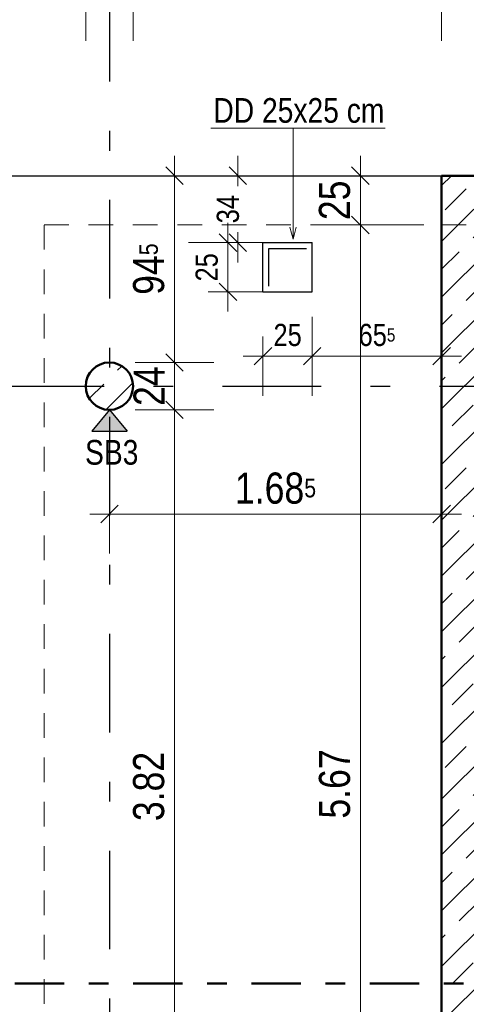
# Model space of a CAD drawing. Header units: millimetres. Extents: x 0 to 78.9, y -26.7 to 42.
# Tile 20 of 68: x 5.4 to 7.6, y 25.6 to 30.6. Entities that reach past the tile are written whole.
import ezdxf

# ---------------------------------------------------------------- set-up
doc = ezdxf.new("R2010")
doc.units = ezdxf.units.MM
for name, pattern in [('DASHDOT', [1, 0.5, -0.25, 0, -0.25]), ('DASHDOTX2', [2, 1, -0.5, 0, -0.5]), ('HIDDEN', [0.375, 0.25, -0.125])]:
    doc.linetypes.add(name, pattern=pattern)
for name, color, linetype, lineweight in [('Achsen', 7, 'Continuous', 20), ('Schraffuren', 7, 'Continuous', 20), ('Texte', 7, 'Continuous', 20)]:
    doc.layers.add(name, color=color, linetype=linetype, lineweight=lineweight)
doc.styles.add('Arial Narrow', font='ARIALN.TTF')
doc.dimstyles.new('Arch_Strakon_dimstyle', dxfattribs={"dimtxt": 11.25, "dimasz": 1, "dimexe": 1.25, "dimexo": 0.0625, "dimgap": 1, "dimtad": 0, "dimdec": 5, "dimzin": 12, "dimdsep": 46, "dimtxsty": 'Arial Narrow', "dimblk": 'Arrowhead_Tick', "dimsah": 1, "dimcen": 0, "dimse1": 1, "dimse2": 1, "dimclrd": 6, "dimclrt": 3, "dimazin": 0, "dimtfac": 1, "dimtdec": 4, "dimtmove": 0, "dimatfit": 3, "dimldrblk": 'NONE', "dimfxl": 1, "dimtvp": 1, "dimtolj": 1, "dimtzin": 0, "dimlwd": 13, "dimarcsym": 2})
pattern_1 = [(45, (0, 0), (-0.1414214, 0.1414214), [0.15, -0.1]), (45, (-0.07071, 0.07071), (-0.1414214, 0.1414214), [])]

# ---------------------------------------------------------------- blocks, each defined once
blk = doc.blocks.new('Arrowhead_Tick')
at = {"color": 0, "linetype": 'Continuous', "lineweight": -2}
for p, q in [((0, 20), (0, -10)), ((-1, 0), (0, 0)), ((10, 0), (0, 0))]:
    blk.add_line(p, q, dxfattribs=at)
at = {"color": 2, "linetype": 'Continuous', "lineweight": 35}
blk.add_line((4.42, 4.42), (-4.42, -4.42), dxfattribs=at)
blk = doc.blocks.new('*D87')
at = {"layer": 'Achsen', "color": 6, "linetype": 'Continuous', "lineweight": 13}
blk.add_line((5.2572, 30.65), (5.6972, 30.65), dxfattribs=at)
at = {"layer": 'Defpoints', "color": 0}
for p in [(5.7072, 30.65), (5.2472, 29.7656), (5.7072, 28.6984)]:
    blk.add_point(p, dxfattribs=at)
at = {"layer": 'Achsen', "color": 6, "lineweight": 13, "xscale": 0.01, "yscale": 0.01, "zscale": 0.01}
blk.add_blockref('Arrowhead_Tick', (5.7072, 30.65), dxfattribs=at)
at = {"layer": 'Achsen', "color": 6, "lineweight": 13, "xscale": 0.01, "yscale": 0.01, "zscale": 0.01, "rotation": 180}
blk.add_blockref('Arrowhead_Tick', (5.2472, 30.65), dxfattribs=at)
at = {"layer": 'Achsen', "color": 2, "lineweight": -2, "insert": (5.4772, 30.7804), "char_height": 0.1575, "attachment_point": 5, "style": 'Arial Narrow'}
blk.add_mtext('\\A1;46', dxfattribs=at)
blk = doc.blocks.new('_None')
blk = doc.blocks.new('*D88')
at = {"layer": 'Achsen', "color": 6, "linetype": 'Continuous', "lineweight": 13}
blk.add_line((5.7172, 30.65), (5.9372, 30.65), dxfattribs=at)
at = {"layer": 'Defpoints', "color": 0}
for p in [(5.9472, 30.65), (5.7072, 28.6984), (5.9472, 28.6984)]:
    blk.add_point(p, dxfattribs=at)
at = {"layer": 'Achsen', "color": 6, "lineweight": 13, "xscale": 0.01, "yscale": 0.01, "zscale": 0.01}
blk.add_blockref('Arrowhead_Tick', (5.9472, 30.65), dxfattribs=at)
at = {"layer": 'Achsen', "color": 6, "lineweight": 13, "xscale": 0.01, "yscale": 0.01, "zscale": 0.01, "rotation": 180}
blk.add_blockref('Arrowhead_Tick', (5.7072, 30.65), dxfattribs=at)
at = {"layer": 'Achsen', "color": 2, "lineweight": -2, "insert": (5.8272, 30.7791), "char_height": 0.1575, "attachment_point": 5, "style": 'Arial Narrow'}
blk.add_mtext('\\A1;24', dxfattribs=at)
blk = doc.blocks.new('*D89')
at = {"layer": 'Achsen', "color": 6, "linetype": 'Continuous', "lineweight": 13}
blk.add_line((5.9572, 30.65), (7.5022, 30.65), dxfattribs=at)
at = {"layer": 'Defpoints', "color": 0}
for p in [(7.5122, 30.65), (7.5122, 29.7656), (5.9472, 28.6984)]:
    blk.add_point(p, dxfattribs=at)
at = {"layer": 'Achsen', "color": 6, "lineweight": 13, "xscale": 0.01, "yscale": 0.01, "zscale": 0.01}
blk.add_blockref('Arrowhead_Tick', (7.5122, 30.65), dxfattribs=at)
at = {"layer": 'Achsen', "color": 6, "lineweight": 13, "xscale": 0.01, "yscale": 0.01, "zscale": 0.01, "rotation": 180}
blk.add_blockref('Arrowhead_Tick', (5.9472, 30.65), dxfattribs=at)
at = {"layer": 'Achsen', "color": 2, "lineweight": -2, "insert": (6.7297, 30.7804), "char_height": 0.1575, "attachment_point": 5, "style": 'Arial Narrow'}
blk.add_mtext('\\A1;1.56{\\A1;\\H.6x;\\S5;}', dxfattribs=at)
blk = doc.blocks.new('*D90')
at = {"layer": 'Achsen', "color": 6, "linetype": 'Continuous', "lineweight": 13}
blk.add_line((7.5222, 30.65), (7.7522, 30.65), dxfattribs=at)
at = {"layer": 'Defpoints', "color": 0}
for p in [(7.7622, 30.65), (7.5122, 29.7656), (7.7622, 29.5157)]:
    blk.add_point(p, dxfattribs=at)
at = {"layer": 'Achsen', "color": 6, "lineweight": 13, "xscale": 0.01, "yscale": 0.01, "zscale": 0.01}
for p, rotation in [((7.7622, 30.65), 359.9999999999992), ((7.5122, 30.65), 179.9999999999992)]:
    blk.add_blockref('Arrowhead_Tick', p, dxfattribs=dict(at, rotation=rotation))
at = {"layer": 'Achsen', "color": 2, "lineweight": -2, "insert": (7.6372, 30.7804), "char_height": 0.1575, "attachment_point": 5, "style": 'Arial Narrow'}
blk.add_mtext('\\A1;25', dxfattribs=at)
blk = doc.blocks.new('*D115')
at = {"layer": 'Achsen', "color": 6, "linetype": 'Continuous', "lineweight": 13}
blk.add_line((13.1, 29.5257), (13.1, 29.7556), dxfattribs=at)
at = {"layer": 'Defpoints', "color": 0}
for p in [(7.5122, 29.7656), (13.1, 29.7656), (13.9526, 29.5157)]:
    blk.add_point(p, dxfattribs=at)
at = {"layer": 'Achsen', "color": 6, "lineweight": 13, "xscale": 0.01, "yscale": 0.01, "zscale": 0.01}
for p, rotation in [((13.1, 29.7656), 90), ((13.1, 29.5157), 270)]:
    blk.add_blockref('Arrowhead_Tick', p, dxfattribs=dict(at, rotation=rotation))
at = {"layer": 'Achsen', "color": 2, "lineweight": -2, "insert": (12.9696, 29.6407), "char_height": 0.1575, "attachment_point": 5, "rotation": 90, "style": 'Arial Narrow'}
blk.add_mtext('\\A1;25', dxfattribs=at)
blk = doc.blocks.new('*D117')
at = {"layer": 'Achsen', "color": 6, "linetype": 'Continuous', "lineweight": 13}
blk.add_line((7.1, 23.856), (7.1, 29.5057), dxfattribs=at)
at = {"layer": 'Defpoints', "color": 0}
for p in [(7.1, 29.5157), (7.7622, 29.5157), (7.5122, 23.846)]:
    blk.add_point(p, dxfattribs=at)
at = {"layer": 'Achsen', "color": 6, "lineweight": 13, "xscale": 0.01, "yscale": 0.01, "zscale": 0.01}
for p, rotation in [((7.1, 29.5157), 90), ((7.1, 23.846), 270)]:
    blk.add_blockref('Arrowhead_Tick', p, dxfattribs=dict(at, rotation=rotation))
at = {"layer": 'Achsen', "color": 2, "lineweight": -2, "insert": (6.9696, 26.6809), "char_height": 0.1575, "attachment_point": 5, "rotation": 90, "style": 'Arial Narrow'}
blk.add_mtext('\\A1;5.67', dxfattribs=at)
blk = doc.blocks.new('*D118')
at = {"layer": 'Achsen', "color": 6, "linetype": 'Continuous', "lineweight": 13}
blk.add_line((7.1, 29.5257), (7.1, 29.7557), dxfattribs=at)
at = {"layer": 'Defpoints', "color": 0}
for p in [(7.1, 29.7657), (7.5122, 29.7657), (7.7622, 29.5157)]:
    blk.add_point(p, dxfattribs=at)
at = {"layer": 'Achsen', "color": 6, "lineweight": 13, "xscale": 0.01, "yscale": 0.01, "zscale": 0.01}
for p, rotation in [((7.1, 29.7657), 90), ((7.1, 29.5157), 270)]:
    blk.add_blockref('Arrowhead_Tick', p, dxfattribs=dict(at, rotation=rotation))
at = {"layer": 'Achsen', "color": 2, "lineweight": -2, "insert": (6.9696, 29.6407), "char_height": 0.1575, "attachment_point": 5, "rotation": 90, "style": 'Arial Narrow'}
blk.add_mtext('\\A1;25', dxfattribs=at)
blk = doc.blocks.new('*D234')
at = {"layer": 'Achsen', "color": 6, "linetype": 'Continuous', "lineweight": 13}
blk.add_line((5.2572, 31.25), (7.5022, 31.25), dxfattribs=at)
at = {"layer": 'Defpoints', "color": 0}
for p in [(7.5122, 31.25), (5.2472, 29.7656), (7.5122, 29.7657)]:
    blk.add_point(p, dxfattribs=at)
at = {"layer": 'Achsen', "color": 6, "lineweight": 13, "xscale": 0.01, "yscale": 0.01, "zscale": 0.01}
blk.add_blockref('Arrowhead_Tick', (7.5122, 31.25), dxfattribs=at)
at = {"layer": 'Achsen', "color": 6, "lineweight": 13, "xscale": 0.01, "yscale": 0.01, "zscale": 0.01, "rotation": 180}
blk.add_blockref('Arrowhead_Tick', (5.2472, 31.25), dxfattribs=at)
at = {"layer": 'Achsen', "color": 2, "lineweight": 35, "insert": (6.3797, 31.3804), "char_height": 0.1575, "attachment_point": 5, "style": 'Arial Narrow'}
blk.add_mtext('\\A1;2.26{\\A1;\\H.6x;\\S5;}', dxfattribs=at)
blk = doc.blocks.new('*D235')
at = {"layer": 'Achsen', "color": 6, "linetype": 'Continuous', "lineweight": 13}
blk.add_line((7.5222, 31.25), (23.9322, 31.25), dxfattribs=at)
at = {"layer": 'Defpoints', "color": 0}
for p in [(23.9422, 31.25), (7.5122, 29.7657), (23.9422, 29.7657)]:
    blk.add_point(p, dxfattribs=at)
at = {"layer": 'Achsen', "color": 6, "lineweight": 13, "xscale": 0.01, "yscale": 0.01, "zscale": 0.01}
blk.add_blockref('Arrowhead_Tick', (23.9422, 31.25), dxfattribs=at)
at = {"layer": 'Achsen', "color": 6, "lineweight": 13, "xscale": 0.01, "yscale": 0.01, "zscale": 0.01, "rotation": 180}
blk.add_blockref('Arrowhead_Tick', (7.5122, 31.25), dxfattribs=at)
at = {"layer": 'Achsen', "color": 2, "lineweight": 35, "insert": (15.7272, 31.3804), "char_height": 0.1575, "attachment_point": 5, "style": 'Arial Narrow'}
blk.add_mtext('\\A1;16.43', dxfattribs=at)
blk = doc.blocks.new('*D237')
at = {"layer": 'Achsen', "color": 6, "linetype": 'Continuous', "lineweight": 13}
blk.add_line((25.1, 29.7757), (25.1, 32.7484), dxfattribs=at)
at = {"layer": 'Defpoints', "color": 0}
for p in [(3.1006, 32.7584), (25.1, 32.7584), (23.9422, 29.7657)]:
    blk.add_point(p, dxfattribs=at)
at = {"layer": 'Achsen', "color": 6, "lineweight": 13, "xscale": 0.01, "yscale": 0.01, "zscale": 0.01}
for p, rotation in [((25.1, 32.7584), 90.00000000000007), ((25.1, 29.7657), 270.0000000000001)]:
    blk.add_blockref('Arrowhead_Tick', p, dxfattribs=dict(at, rotation=rotation))
at = {"layer": 'Achsen', "color": 2, "lineweight": 35, "insert": (24.9696, 31.2621), "char_height": 0.1575, "attachment_point": 5, "rotation": 90, "style": 'Arial Narrow'}
blk.add_mtext('\\A1;2.99{\\A1;\\H.6x;\\S5;}', dxfattribs=at)
blk = doc.blocks.new('*D317')
at = {"layer": 'Achsen', "color": 6, "linetype": 'Continuous', "lineweight": 13}
blk.add_line((6.1574, 24.7684), (6.1574, 28.5684), dxfattribs=at)
at = {"layer": 'Defpoints', "color": 0}
for p in [(5.8272, 28.5784), (6.1574, 28.5784), (5.8272, 24.7584)]:
    blk.add_point(p, dxfattribs=at)
at = {"layer": 'Achsen', "color": 6, "lineweight": 13, "xscale": 0.01, "yscale": 0.01, "zscale": 0.01}
for p, rotation in [((6.1574, 28.5784), 89.99999999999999), ((6.1574, 24.7584), 270)]:
    blk.add_blockref('Arrowhead_Tick', p, dxfattribs=dict(at, rotation=rotation))
at = {"layer": 'Achsen', "color": 2, "lineweight": 35, "insert": (6.027, 26.6684), "char_height": 0.1575, "attachment_point": 5, "rotation": 90, "style": 'Arial Narrow'}
blk.add_mtext('\\A1;3.82', dxfattribs=at)
blk = doc.blocks.new('*D318')
at = {"layer": 'Achsen', "color": 6, "linetype": 'Continuous', "lineweight": 13}
blk.add_line((6.1574, 28.5884), (6.1574, 28.8084), dxfattribs=at)
at = {"layer": 'Defpoints', "color": 0}
for p in [(5.8272, 28.8184), (6.1574, 28.8184), (5.8272, 28.5784)]:
    blk.add_point(p, dxfattribs=at)
at = {"layer": 'Achsen', "color": 6, "lineweight": 13, "xscale": 0.01, "yscale": 0.01, "zscale": 0.01}
for p, rotation in [((6.1574, 28.8184), 90), ((6.1574, 28.5784), 270)]:
    blk.add_blockref('Arrowhead_Tick', p, dxfattribs=dict(at, rotation=rotation))
at = {"layer": 'Achsen', "color": 2, "lineweight": 35, "insert": (6.0284, 28.6984), "char_height": 0.1575, "attachment_point": 5, "rotation": 90, "style": 'Arial Narrow'}
blk.add_mtext('\\A1;24', dxfattribs=at)
blk = doc.blocks.new('*D319')
at = {"layer": 'Achsen', "color": 6, "linetype": 'Continuous', "lineweight": 13}
blk.add_line((6.1574, 28.8284), (6.1574, 29.7556), dxfattribs=at)
at = {"layer": 'Defpoints', "color": 0}
for p in [(5.2468, 29.7656), (6.1574, 29.7656), (5.8272, 28.8184)]:
    blk.add_point(p, dxfattribs=at)
at = {"layer": 'Achsen', "color": 6, "lineweight": 13, "xscale": 0.01, "yscale": 0.01, "zscale": 0.01}
for p, rotation in [((6.1574, 29.7656), 90), ((6.1574, 28.8184), 270)]:
    blk.add_blockref('Arrowhead_Tick', p, dxfattribs=dict(at, rotation=rotation))
at = {"layer": 'Achsen', "color": 2, "lineweight": 35, "insert": (6.027, 29.292), "char_height": 0.1575, "attachment_point": 5, "rotation": 90, "style": 'Arial Narrow'}
blk.add_mtext('\\A1;94{\\A1;\\H.6x;\\S5;}', dxfattribs=at)
blk = doc.blocks.new('*D321')
at = {"layer": 'Achsen', "color": 6, "linetype": 'Continuous', "lineweight": 13}
blk.add_line((4.5755, 24.6484), (4.5755, 28.6884), dxfattribs=at)
at = {"layer": 'Defpoints', "color": 0}
for p in [(4.5755, 28.6984), (5.7072, 28.6984), (5.7072, 24.6384)]:
    blk.add_point(p, dxfattribs=at)
at = {"layer": 'Achsen', "color": 6, "lineweight": 13, "xscale": 0.01, "yscale": 0.01, "zscale": 0.01}
for p, rotation in [((4.5755, 28.6984), 90), ((4.5755, 24.6384), 270)]:
    blk.add_blockref('Arrowhead_Tick', p, dxfattribs=dict(at, rotation=rotation))
blk = doc.blocks.new('*D322')
at = {"layer": 'Achsen', "color": 6, "linetype": 'Continuous', "lineweight": 13}
blk.add_line((4.5755, 28.7084), (4.5755, 32.7484), dxfattribs=at)
at = {"layer": 'Defpoints', "color": 0}
for p in [(4.5755, 32.7584), (5.7072, 32.7584), (5.7072, 28.6984)]:
    blk.add_point(p, dxfattribs=at)
at = {"layer": 'Achsen', "color": 6, "lineweight": 13, "xscale": 0.01, "yscale": 0.01, "zscale": 0.01}
for p, rotation in [((4.5755, 32.7584), 90), ((4.5755, 28.6984), 270)]:
    blk.add_blockref('Arrowhead_Tick', p, dxfattribs=dict(at, rotation=rotation))
blk = doc.blocks.new('*D362')
at = {"color": 6, "linetype": 'Continuous', "lineweight": 13}
blk.add_line((5.8372, 31.65), (7.5022, 31.65), dxfattribs=at)
at = {"layer": 'Defpoints', "color": 0}
for p in [(7.5122, 31.65), (7.5122, 29.7657), (5.8272, 28.8184)]:
    blk.add_point(p, dxfattribs=at)
at = {"color": 6, "lineweight": 13, "xscale": 0.01, "yscale": 0.01, "zscale": 0.01}
blk.add_blockref('Arrowhead_Tick', (7.5122, 31.65), dxfattribs=at)
at = {"color": 6, "lineweight": 13, "xscale": 0.01, "yscale": 0.01, "zscale": 0.01, "rotation": 180}
blk.add_blockref('Arrowhead_Tick', (5.8272, 31.65), dxfattribs=at)
at = {"color": 2, "lineweight": 35, "insert": (6.6697, 31.7804), "char_height": 0.1575, "attachment_point": 5, "style": 'Arial Narrow'}
blk.add_mtext('\\A1;1.68{\\A1;\\H.6x;\\S5;}', dxfattribs=at)
blk = doc.blocks.new('*D375')
at = {"color": 6, "linetype": 'Continuous', "lineweight": 13}
blk.add_line((5.8372, 28.05), (7.5022, 28.05), dxfattribs=at)
at = {"layer": 'Defpoints', "color": 0}
for p in [(7.5122, 29.5157), (5.8272, 28.6984), (7.5122, 28.05)]:
    blk.add_point(p, dxfattribs=at)
at = {"color": 6, "lineweight": 13, "xscale": 0.01, "yscale": 0.01, "zscale": 0.01}
blk.add_blockref('Arrowhead_Tick', (7.5122, 28.05), dxfattribs=at)
at = {"color": 6, "lineweight": 13, "xscale": 0.01, "yscale": 0.01, "zscale": 0.01, "rotation": 180}
blk.add_blockref('Arrowhead_Tick', (5.8272, 28.05), dxfattribs=at)
at = {"color": 2, "lineweight": 35, "insert": (6.6697, 28.1804), "char_height": 0.1575, "attachment_point": 5, "style": 'Arial Narrow'}
blk.add_mtext('\\A1;1.68{\\A1;\\H.6x;\\S5;}', dxfattribs=at)
blk = doc.blocks.new('*D496')
at = {"layer": 'Achsen', "color": 6, "linetype": 'Continuous', "lineweight": 13}
blk.add_line((6.6161, 28.85), (6.8461, 28.85), dxfattribs=at)
at = {"layer": 'Defpoints', "color": 0}
for p in [(6.8561, 29.4262), (6.6061, 29.1762), (6.8561, 28.85)]:
    blk.add_point(p, dxfattribs=at)
at = {"layer": 'Achsen', "color": 6, "lineweight": 13, "xscale": 0.01, "yscale": 0.01, "zscale": 0.01}
blk.add_blockref('Arrowhead_Tick', (6.8561, 28.85), dxfattribs=at)
at = {"layer": 'Achsen', "color": 6, "lineweight": 13, "xscale": 0.01, "yscale": 0.01, "zscale": 0.01, "rotation": 180}
blk.add_blockref('Arrowhead_Tick', (6.6061, 28.85), dxfattribs=at)
at = {"layer": 'Achsen', "color": 3, "lineweight": 35, "insert": (6.7311, 28.9574), "char_height": 0.1125, "attachment_point": 5, "style": 'Arial Narrow'}
blk.add_mtext('\\A1;25', dxfattribs=at)
blk = doc.blocks.new('*D497')
at = {"layer": 'Achsen', "color": 6, "linetype": 'Continuous', "lineweight": 13}
blk.add_line((6.8661, 28.85), (7.5022, 28.85), dxfattribs=at)
at = {"layer": 'Defpoints', "color": 0}
for p in [(7.5122, 29.7656), (6.8561, 29.4262), (7.5122, 28.85)]:
    blk.add_point(p, dxfattribs=at)
at = {"layer": 'Achsen', "color": 6, "lineweight": 13, "xscale": 0.01, "yscale": 0.01, "zscale": 0.01}
blk.add_blockref('Arrowhead_Tick', (7.5122, 28.85), dxfattribs=at)
at = {"layer": 'Achsen', "color": 6, "lineweight": 13, "xscale": 0.01, "yscale": 0.01, "zscale": 0.01, "rotation": 180}
blk.add_blockref('Arrowhead_Tick', (6.8561, 28.85), dxfattribs=at)
at = {"layer": 'Achsen', "color": 3, "lineweight": 35, "insert": (7.1842, 28.9574), "char_height": 0.1125, "attachment_point": 5, "style": 'Arial Narrow'}
blk.add_mtext('\\A1;65{\\A1;\\H.6x;\\S5;}', dxfattribs=at)
blk = doc.blocks.new('*D498')
at = {"layer": 'Achsen', "color": 6, "linetype": 'Continuous', "lineweight": 13}
for p, q in [((6.4786, 29.7557), (6.4786, 29.7119)), ((6.4786, 29.4362), (6.4786, 29.4801))]:
    blk.add_line(p, q, dxfattribs=at)
at = {"layer": 'Defpoints', "color": 0}
for p in [(6.4786, 29.7657), (7.5122, 29.7657), (6.8561, 29.4262)]:
    blk.add_point(p, dxfattribs=at)
at = {"layer": 'Achsen', "color": 6, "lineweight": 13, "xscale": 0.01, "yscale": 0.01, "zscale": 0.01}
for p, rotation in [((6.4786, 29.7657), 90), ((6.4786, 29.4262), 270)]:
    blk.add_blockref('Arrowhead_Tick', p, dxfattribs=dict(at, rotation=rotation))
at = {"layer": 'Achsen', "color": 3, "lineweight": 35, "insert": (6.4286, 29.596), "char_height": 0.1125, "attachment_point": 5, "rotation": 90, "style": 'Arial Narrow'}
blk.add_mtext('\\A1;34', dxfattribs=at)
blk = doc.blocks.new('*D499')
at = {"layer": 'Achsen', "color": 6, "linetype": 'Continuous', "lineweight": 13}
blk.add_line((6.4286, 29.1862), (6.4286, 29.4162), dxfattribs=at)
at = {"layer": 'Defpoints', "color": 0}
for p in [(6.4286, 29.4262), (6.6061, 29.4262), (6.6061, 29.1762)]:
    blk.add_point(p, dxfattribs=at)
at = {"layer": 'Achsen', "color": 6, "lineweight": 13, "xscale": 0.01, "yscale": 0.01, "zscale": 0.01}
for p, rotation in [((6.4286, 29.4262), 90), ((6.4286, 29.1762), 270)]:
    blk.add_blockref('Arrowhead_Tick', p, dxfattribs=dict(at, rotation=rotation))
at = {"layer": 'Achsen', "color": 3, "lineweight": 35, "insert": (6.3212, 29.3012), "char_height": 0.1125, "attachment_point": 5, "rotation": 90, "style": 'Arial Narrow'}
blk.add_mtext('\\A1;25', dxfattribs=at)

msp = doc.modelspace()

# ---------------------------------------------------------------- hatches: boundary and pattern name
at = {"lineweight": 25, "true_color": 0x80ff80}
msp.add_hatch(color=91, dxfattribs=at).paths.add_polyline_path([(5.827245, 28.5783869), (5.9166758, 28.4701701), (5.7378142, 28.4701701)])
at = {"layer": 'Schraffuren', "lineweight": 35}
h = msp.add_hatch(dxfattribs=at)
h.set_pattern_fill('bB', color=2, scale=0.01, angle=45, style=0, pattern_type=2)
h.set_pattern_definition(pattern_1)
h.paths.add_polyline_path([(8.012245, 29.51574), (7.512245, 29.51574), (7.512245, 29.76574), (8.012245, 29.76574)])
h = msp.add_hatch(dxfattribs=at)
h.set_pattern_fill('bB', color=2, scale=0.01, angle=45, style=0, pattern_type=2)
h.set_pattern_definition(pattern_1)
h.paths.add_polyline_path([(7.762245, 29.51574), (7.762245, 23.8460294), (7.512245, 23.8460294), (7.512245, 29.51574)])
h = msp.add_hatch(dxfattribs=at)
h.set_pattern_fill('bB', color=2, scale=0.01, angle=45, style=0, pattern_type=2)
h.set_pattern_definition(pattern_1)
h.paths.add_polyline_path([(5.947245, 28.6983869), (5.9472052, 28.7014767), (5.9470859, 28.7045644), (5.9468871, 28.707648), (5.946609, 28.7107254), (5.9462517, 28.7137947), (5.9458155, 28.7168538), (5.9453007, 28.7199006), (5.9447076, 28.7229332), (5.9440367, 28.7259495), (5.9432883, 28.7289475), (5.942463, 28.7319252), (5.9415612, 28.7348807), (5.9405837, 28.737812), (5.939531, 28.7407172), (5.9384038, 28.7435943), (5.937203, 28.7464414), (5.9359292, 28.7492567), (5.9345834, 28.7520382), (5.9331664, 28.7547841), (5.9316792, 28.7574927), (5.9301227, 28.7601621), (5.928498, 28.7627905), (5.9268062, 28.7653762), (5.9250484, 28.7679175), (5.9232257, 28.7704126), (5.9213393, 28.7728601), (5.9193906, 28.7752581), (5.9173808, 28.7776052), (5.9153112, 28.7798997), (5.9131832, 28.7821402), (5.9109983, 28.7843252), (5.9087578, 28.7864532), (5.9064632, 28.7885228), (5.9041161, 28.7905326), (5.9017181, 28.7924813), (5.8992707, 28.7943676), (5.8967755, 28.7961903), (5.8942342, 28.7979482), (5.8916485, 28.79964), (5.8890201, 28.8012647), (5.8863507, 28.8028212), (5.8836422, 28.8043084), (5.8808962, 28.8057254), (5.8781147, 28.8070712), (5.8752994, 28.808345), (5.8724523, 28.8095458), (5.8695752, 28.8106729), (5.8666701, 28.8117256), (5.8637387, 28.8127032), (5.8607832, 28.8136049), (5.8578055, 28.8144303), (5.8548075, 28.8151787), (5.8517912, 28.8158496), (5.8487587, 28.8164427), (5.8457118, 28.8169575), (5.8426528, 28.8173936), (5.8395835, 28.8177509), (5.836506, 28.818029), (5.8334224, 28.8182278), (5.8303347, 28.8183471), (5.827245, 28.8183869), (5.8241552, 28.8183471), (5.8210675, 28.8182278), (5.8179839, 28.818029), (5.8149064, 28.8177509), (5.8118372, 28.8173936), (5.8087781, 28.8169575), (5.8057313, 28.8164427), (5.8026987, 28.8158496), (5.7996824, 28.8151787), (5.7966844, 28.8144303), (5.7937067, 28.8136049), (5.7907512, 28.8127032), (5.7878199, 28.8117256), (5.7849147, 28.8106729), (5.7820376, 28.8095458), (5.7791905, 28.808345), (5.7763752, 28.8070712), (5.7735937, 28.8057254), (5.7708478, 28.8043084), (5.7681392, 28.8028212), (5.7654698, 28.8012647), (5.7628414, 28.79964), (5.7602557, 28.7979482), (5.7577144, 28.7961903), (5.7552193, 28.7943676), (5.7527718, 28.7924813), (5.7503738, 28.7905326), (5.7480267, 28.7885228), (5.7457322, 28.7864532), (5.7434917, 28.7843252), (5.7413067, 28.7821402), (5.7391787, 28.7798997), (5.7371091, 28.7776052), (5.7350993, 28.7752581), (5.7331506, 28.7728601), (5.7312643, 28.7704126), (5.7294416, 28.7679175), (5.7276837, 28.7653762), (5.7259919, 28.7627905), (5.7243672, 28.7601621), (5.7228107, 28.7574927), (5.7213235, 28.7547841), (5.7199065, 28.7520382), (5.7185607, 28.7492567), (5.7172869, 28.7464414), (5.7160861, 28.7435943), (5.7149589, 28.7407172), (5.7139063, 28.737812), (5.7129287, 28.7348807), (5.712027, 28.7319252), (5.7112016, 28.7289475), (5.7104532, 28.7259495), (5.7097823, 28.7229332), (5.7091892, 28.7199006), (5.7086744, 28.7168538), (5.7082382, 28.7137947), (5.707881, 28.7107254), (5.7076029, 28.707648), (5.7074041, 28.7045644), (5.7072848, 28.7014767), (5.707245, 28.6983869), (5.7072848, 28.6952972), (5.7074041, 28.6922095), (5.7076029, 28.6891259), (5.707881, 28.6860484), (5.7082382, 28.6829791), (5.7086744, 28.6799201), (5.7091892, 28.6768732), (5.7097823, 28.6738407), (5.7104532, 28.6708244), (5.7112016, 28.6678264), (5.712027, 28.6648487), (5.7129287, 28.6618931), (5.7139063, 28.6589618), (5.7149589, 28.6560567), (5.7160861, 28.6531796), (5.7172869, 28.6503325), (5.7185607, 28.6475172), (5.7199065, 28.6447357), (5.7213235, 28.6419897), (5.7228107, 28.6392812), (5.7243672, 28.6366118), (5.7259919, 28.6339834), (5.7276837, 28.6313977), (5.7294416, 28.6288564), (5.7312643, 28.6263612), (5.7331506, 28.6239138), (5.7350993, 28.6215157), (5.7371091, 28.6191687), (5.7391787, 28.6168741), (5.7413067, 28.6146336), (5.7434917, 28.6124487), (5.7457322, 28.6103207), (5.7480267, 28.6082511), (5.7503738, 28.6062413), (5.7527718, 28.6042926), (5.7552193, 28.6024062), (5.7577144, 28.6005835), (5.7602557, 28.5988257), (5.7628414, 28.5971339), (5.7654698, 28.5955092), (5.7681392, 28.5939527), (5.7708478, 28.5924655), (5.7735937, 28.5910485), (5.7763752, 28.5897027), (5.7791905, 28.5884289), (5.7820376, 28.5872281), (5.7849147, 28.5861009), (5.7878199, 28.5850482), (5.7907512, 28.5840707), (5.7937067, 28.5831689), (5.7966844, 28.5823436), (5.7996824, 28.5815952), (5.8026987, 28.5809242), (5.8057313, 28.5803312), (5.8087781, 28.5798164), (5.8118372, 28.5793802), (5.8149064, 28.5790229), (5.8179839, 28.5787448), (5.8210675, 28.578546), (5.8241552, 28.5784267), (5.827245, 28.5783869), (5.8303347, 28.5784267), (5.8334224, 28.578546), (5.836506, 28.5787448), (5.8395835, 28.5790229), (5.8426528, 28.5793802), (5.8457118, 28.5798164), (5.8487587, 28.5803312), (5.8517912, 28.5809242), (5.8548075, 28.5815952), (5.8578055, 28.5823436), (5.8607832, 28.5831689), (5.8637387, 28.5840707), (5.8666701, 28.5850482), (5.8695752, 28.5861009), (5.8724523, 28.5872281), (5.8752994, 28.5884289), (5.8781147, 28.5897027), (5.8808962, 28.5910485), (5.8836422, 28.5924655), (5.8863507, 28.5939527), (5.8890201, 28.5955092), (5.8916485, 28.5971339), (5.8942342, 28.5988257), (5.8967755, 28.6005835), (5.8992707, 28.6024062), (5.9017181, 28.6042926), (5.9041161, 28.6062413), (5.9064632, 28.6082511), (5.9087578, 28.6103207), (5.9109983, 28.6124487), (5.9131832, 28.6146336), (5.9153112, 28.6168741), (5.9173808, 28.6191687), (5.9193906, 28.6215157), (5.9213393, 28.6239138), (5.9232257, 28.6263612), (5.9250484, 28.6288564), (5.9268062, 28.6313977), (5.928498, 28.6339834), (5.9301227, 28.6366118), (5.9316792, 28.6392812), (5.9331664, 28.6419897), (5.9345834, 28.6447357), (5.9359292, 28.6475172), (5.937203, 28.6503325), (5.9384038, 28.6531796), (5.939531, 28.6560567), (5.9405837, 28.6589618), (5.9415612, 28.6618931), (5.942463, 28.6648487), (5.9432883, 28.6678264), (5.9440367, 28.6708244), (5.9447076, 28.6738407), (5.9453007, 28.6768732), (5.9458155, 28.6799201), (5.9462517, 28.6829791), (5.946609, 28.6860484), (5.9468871, 28.6891259), (5.9470859, 28.6922095), (5.9472052, 28.6952972)])

# ---------------------------------------------------------------- linework, layer by layer
at = {"color": 6, "linetype": 'HIDDEN', "lineweight": 13, "ltscale": 0.5}
for p, q in [((5.2472449, 29.7656397), (9.5927016, 29.7656397)), ((5.4968177, 29.51574), (7.512245, 29.51574)), ((5.4968177, 29.5156397), (5.4971408, 22.6883993)), ((7.512245, 29.51574), (7.762245, 29.51574))]:
    msp.add_line(p, q, dxfattribs=at)
at = {"color": 3, "linetype": 'Continuous', "lineweight": 25}
for p, q in [((5.827245, 28.5783869), (5.7378142, 28.4701701)), ((5.827245, 28.5783869), (5.9166758, 28.4701701)), ((5.7378142, 28.4701701), (5.9166758, 28.4701701))]:
    msp.add_line(p, q, dxfattribs=at)
at = {"color": 4, "linetype": 'DASHDOT', "lineweight": 50, "ltscale": 0.5}
msp.add_line((4.7483809, 25.6686403), (8.4868024, 25.6686403), dxfattribs=at)
at = {"layer": 'Achsen', "color": 3, "linetype": 'DASHDOTX2', "lineweight": 25, "ltscale": 0.5}
for p, q in [((5.8276415, 39.542572), (5.8276415, 12.5145336)), ((3.1006415, 28.6983995), (48.7755368, 28.6983995))]:
    msp.add_line(p, q, dxfattribs=at)
at = {"layer": 'Achsen', "color": 3, "linetype": 'Continuous', "lineweight": 25}
for p, q in [((5.2468177, 29.76574), (7.512245, 29.76574)), ((6.6061461, 29.4262387), (6.8561461, 29.4262387)), ((6.6061461, 29.1762387), (6.6061461, 29.4262387)), ((6.8561461, 29.1762387), (6.8561461, 29.4262387)), ((6.6361461, 29.3962387), (6.8261461, 29.3962387)), ((6.6361461, 29.2062387), (6.6361461, 29.3962387)), ((6.6061461, 29.1762387), (6.8561461, 29.1762387))]:
    msp.add_line(p, q, dxfattribs=at)
at = {"layer": 'Texte', "color": 5, "linetype": 'Continuous', "lineweight": 18}
for p, q in [((6.3410672, 30.0066377), (7.2265091, 30.0066377)), ((6.7589162, 30.0066377), (6.7589162, 29.4445313)), ((6.7589162, 29.4445313), (6.7428392, 29.5045313)), ((6.7749931, 29.5045313), (6.7589162, 29.4445313))]:
    msp.add_line(p, q, dxfattribs=at)
at = {"layer": 'Texte', "color": 4, "linetype": 'Continuous', "lineweight": 50}
for p, q in [((7.512245, 29.76574), (8.012245, 29.76574)), ((7.512245, 29.51574), (7.512245, 29.76574)), ((7.512245, 23.8460294), (7.512245, 29.51574))]:
    msp.add_line(p, q, dxfattribs=at)
at = {"layer": 'Texte', "color": 9, "linetype": 'Continuous', "lineweight": 0}
msp.add_circle((7.512245, 29.7656397), 0.00111, dxfattribs=at)
at = {"layer": 'Texte', "color": 4, "linetype": 'Continuous', "lineweight": 50}
msp.add_circle((5.827245, 28.6983869), 0.12, dxfattribs=at)

# ---------------------------------------------------------------- texts
at = {"color": 3, "lineweight": 25, "style": 'Arial Narrow'}
msp.add_text('SB3', height=0.125, dxfattribs=at).set_placement((5.7036494, 28.3003958))
at = {"layer": 'Texte', "color": 3, "lineweight": 25, "style": 'Arial Narrow'}
msp.add_text('DD 25x25 cm', height=0.125, dxfattribs=at).set_placement((6.3545414, 30.0341537))

# ---------------------------------------------------------------- dimensions: what is measured, and where the dimension line sits
at = {"lineweight": 35}
for base, p1, p2, override, picture, middle in [((7.512245, 31.65), (5.827245, 28.8183869), (7.512245, 29.76574), {"dimscale": 0.01, "dimtxt": 15.75, "dimasz": 1, "dimgap": 5, "dimtad": 1, "dimjust": 0, "dimtih": 0, "dimtoh": 0, "dimdec": 5, "dimdsep": 46, "dimtxsty": 'Arial Narrow', "dimclrd": 6, "dimclrt": 2, "dimtix": 1, "dimtofl": 255, "dimtmove": 0, "dimatfit": 2, "dimfxl": 0, "dimfxlon": 0, "dimtvp": 31.746032, "dimlwd": 13}, '*D362', (6.669745, 31.65)), ((7.512245, 28.05), (5.827245, 28.6983869), (7.512245, 29.51574), {"dimscale": 0.01, "dimtxt": 15.75, "dimasz": 1, "dimgap": 5, "dimtad": 1, "dimjust": 0, "dimtih": 0, "dimtoh": 0, "dimdec": 6, "dimdsep": 46, "dimtxsty": 'Arial Narrow', "dimclrd": 6, "dimclrt": 2, "dimtix": 1, "dimtofl": 255, "dimtmove": 0, "dimatfit": 2, "dimfxl": 0, "dimfxlon": 0, "dimtvp": 31.746032, "dimlwd": 13}, '*D375', (6.669745, 28.05))]:
    dim = msp.add_linear_dim(base=base, p1=p1, p2=p2, text='1.68{\\A1;\\H.6x;\\S5;}', dimstyle='Arch_Strakon_dimstyle', override=override, dxfattribs=at)
    dim.commit()
    dim.dimension.update_dxf_attribs({"geometry": picture, "text_midpoint": middle, "dimtype": 160})
at = {"layer": 'Achsen', "lineweight": 35}
for base, p1, p2, text, override, picture, middle in [((25.1, 32.7583995), (23.942245, 29.76574), (3.1006415, 32.7583995), '2.99{\\A1;\\H.6x;\\S5;}', {"dimscale": 0.01, "dimtxt": 15.75, "dimasz": 1, "dimgap": 5, "dimtad": 1, "dimjust": 0, "dimtih": 0, "dimtoh": 0, "dimdec": 5, "dimdsep": 46, "dimtxsty": 'Arial Narrow', "dimclrd": 6, "dimclrt": 2, "dimtix": 1, "dimtofl": 255, "dimtmove": 0, "dimatfit": 2, "dimfxl": 0, "dimfxlon": 0, "dimtvp": 31.746032, "dimlwd": 13}, '*D237', (25.1, 31.2620697)), ((4.5755321, 32.7583932), (5.707245, 28.6983869), (5.707245, 32.7583932), ' ', {"dimscale": 0.01, "dimtxt": 15.75, "dimasz": 1, "dimgap": 5, "dimtad": 1, "dimjust": 0, "dimtih": 0, "dimtoh": 0, "dimdec": 5, "dimdsep": 46, "dimtxsty": 'Arial Narrow', "dimclrd": 6, "dimclrt": 2, "dimtix": 1, "dimtofl": 255, "dimtmove": 0, "dimatfit": 2, "dimfxl": 0, "dimfxlon": 0, "dimtvp": 31.746032, "dimlwd": 13}, '*D322', (4.5755321, 30.7283901)), ((6.1574316, 29.7656383), (5.827245, 28.8183869), (5.2468058, 29.7656383), '94{\\A1;\\H.6x;\\S5;}', {"dimscale": 0.01, "dimtxt": 15.75, "dimasz": 1, "dimgap": 5, "dimtad": 1, "dimjust": 0, "dimtih": 0, "dimtoh": 0, "dimdec": 5, "dimdsep": 46, "dimtxsty": 'Arial Narrow', "dimclrd": 6, "dimclrt": 2, "dimtix": 1, "dimtofl": 255, "dimtmove": 0, "dimatfit": 2, "dimfxl": 0, "dimfxlon": 0, "dimtvp": 31.746032, "dimlwd": 13}, '*D319', (6.1574316, 29.2920126)), ((6.4785901, 29.76574), (6.8561461, 29.4262387), (7.512245, 29.76574), '34', {"dimscale": 0.01, "dimtxt": 11.25, "dimasz": 1, "dimgap": 5, "dimtad": 0, "dimjust": 0, "dimtih": 0, "dimtoh": 0, "dimdec": 5, "dimdsep": 46, "dimtxsty": 'Arial Narrow', "dimclrd": 6, "dimclrt": 3, "dimtix": 0, "dimtofl": 255, "dimtmove": 2, "dimatfit": 2, "dimfxl": 0, "dimfxlon": 0, "dimtvp": 44.444444, "dimlwd": 13}, '*D498', (6.4285901, 29.5959893)), ((6.4285901, 29.4262387), (6.6061461, 29.1762387), (6.6061461, 29.4262387), '25', {"dimscale": 0.01, "dimtxt": 11.25, "dimasz": 1, "dimgap": 5, "dimtad": 1, "dimjust": 0, "dimtih": 0, "dimtoh": 0, "dimdec": 5, "dimdsep": 46, "dimtxsty": 'Arial Narrow', "dimclrd": 6, "dimclrt": 3, "dimtix": 1, "dimtofl": 255, "dimtmove": 0, "dimatfit": 2, "dimfxl": 0, "dimfxlon": 0, "dimtvp": 44.444444, "dimlwd": 13}, '*D499', (6.4285901, 29.3012387)), ((6.1574316, 28.8183869), (5.827245, 28.5783869), (5.827245, 28.8183869), '24', {"dimscale": 0.01, "dimtxt": 15.75, "dimasz": 1, "dimgap": 5, "dimtad": 1, "dimjust": 0, "dimtih": 0, "dimtoh": 0, "dimdec": 5, "dimdsep": 46, "dimtxsty": 'Arial Narrow', "dimclrd": 6, "dimclrt": 2, "dimtix": 1, "dimtofl": 255, "dimtmove": 0, "dimatfit": 2, "dimfxl": 0, "dimfxlon": 0, "dimtvp": 31.746032, "dimlwd": 13}, '*D318', (6.1574316, 28.6983869)), ((4.5755321, 28.6983869), (5.707245, 24.6383828), (5.707245, 28.6983869), ' ', {"dimscale": 0.01, "dimtxt": 15.75, "dimasz": 1, "dimgap": 5, "dimtad": 1, "dimjust": 0, "dimtih": 0, "dimtoh": 0, "dimdec": 5, "dimdsep": 46, "dimtxsty": 'Arial Narrow', "dimclrd": 6, "dimclrt": 2, "dimtix": 1, "dimtofl": 255, "dimtmove": 0, "dimatfit": 2, "dimfxl": 0, "dimfxlon": 0, "dimtvp": 31.746032, "dimlwd": 13}, '*D321', (4.5755321, 26.6683849)), ((6.1574316, 28.5783869), (5.827245, 24.7583828), (5.827245, 28.5783869), '3.82', {"dimscale": 0.01, "dimtxt": 15.75, "dimasz": 1, "dimgap": 5, "dimtad": 1, "dimjust": 0, "dimtih": 0, "dimtoh": 0, "dimdec": 5, "dimdsep": 46, "dimtxsty": 'Arial Narrow', "dimclrd": 6, "dimclrt": 2, "dimtix": 1, "dimtofl": 255, "dimtmove": 0, "dimatfit": 2, "dimfxl": 0, "dimfxlon": 0, "dimtvp": 31.746032, "dimlwd": 13}, '*D317', (6.1574316, 26.6683849))]:
    dim = msp.add_linear_dim(base=base, p1=p1, p2=p2, angle=90, text=text, dimstyle='Arch_Strakon_dimstyle', override=override, dxfattribs=at)
    dim.commit()
    dim.dimension.update_dxf_attribs({"geometry": picture, "text_midpoint": middle, "dimtype": 160})
for base, p1, p2, text, override, picture, middle in [((7.512245, 31.25), (5.2472449, 29.7656397), (7.512245, 29.76574), '2.26{\\A1;\\H.6x;\\S5;}', {"dimscale": 0.01, "dimtxt": 15.75, "dimasz": 1, "dimgap": 5, "dimtad": 1, "dimjust": 0, "dimtih": 0, "dimtoh": 0, "dimdec": 5, "dimdsep": 46, "dimtxsty": 'Arial Narrow', "dimclrd": 6, "dimclrt": 2, "dimtix": 1, "dimtofl": 255, "dimtmove": 0, "dimatfit": 2, "dimfxl": 0, "dimfxlon": 0, "dimtvp": 31.746032, "dimlwd": 13}, '*D234', (6.3797449, 31.25)), ((23.942245, 31.25), (7.512245, 29.76574), (23.942245, 29.76574), '16.43', {"dimscale": 0.01, "dimtxt": 15.75, "dimasz": 1, "dimgap": 5, "dimtad": 1, "dimjust": 0, "dimtih": 0, "dimtoh": 0, "dimdec": 5, "dimdsep": 46, "dimtxsty": 'Arial Narrow', "dimclrd": 6, "dimclrt": 2, "dimtix": 1, "dimtofl": 255, "dimtmove": 0, "dimatfit": 2, "dimfxl": 0, "dimfxlon": 0, "dimtvp": 31.746032, "dimlwd": 13}, '*D235', (15.727245, 31.25)), ((7.512245, 28.85), (6.8561461, 29.4262387), (7.512245, 29.7656397), '65{\\A1;\\H.6x;\\S5;}', {"dimscale": 0.01, "dimtxt": 11.25, "dimasz": 1, "dimgap": 5, "dimtad": 1, "dimjust": 0, "dimtih": 0, "dimtoh": 0, "dimdec": 5, "dimdsep": 46, "dimtxsty": 'Arial Narrow', "dimclrd": 6, "dimclrt": 3, "dimtix": 1, "dimtofl": 255, "dimtmove": 0, "dimatfit": 2, "dimfxl": 0, "dimfxlon": 0, "dimtvp": 44.444444, "dimlwd": 13}, '*D497', (7.1841955, 28.85)), ((6.8561461, 28.85), (6.6061461, 29.1762387), (6.8561461, 29.4262387), '25', {"dimscale": 0.01, "dimtxt": 11.25, "dimasz": 1, "dimgap": 5, "dimtad": 1, "dimjust": 0, "dimtih": 0, "dimtoh": 0, "dimdec": 5, "dimdsep": 46, "dimtxsty": 'Arial Narrow', "dimclrd": 6, "dimclrt": 3, "dimtix": 1, "dimtofl": 255, "dimtmove": 0, "dimatfit": 2, "dimfxl": 0, "dimfxlon": 0, "dimtvp": 44.444444, "dimlwd": 13}, '*D496', (6.7311461, 28.85))]:
    dim = msp.add_linear_dim(base=base, p1=p1, p2=p2, text=text, dimstyle='Arch_Strakon_dimstyle', override=override, dxfattribs=at)
    dim.commit()
    dim.dimension.update_dxf_attribs({"geometry": picture, "text_midpoint": middle, "dimtype": 160})
at = {"layer": 'Achsen', "lineweight": -2}
for base, p1, p2, text, picture, middle in [((5.707245, 30.65), (5.2472449, 29.7656397), (5.707245, 28.6983869), '46', '*D87', (5.4772449, 30.65)), ((5.947245, 30.65), (5.707245, 28.6983869), (5.947245, 28.6983869), '24', '*D88', (5.827245, 30.65)), ((7.512245, 30.65), (5.947245, 28.6983869), (7.512245, 29.7656397), '1.56{\\A1;\\H.6x;\\S5;}', '*D89', (6.729745, 30.65)), ((7.762245, 30.65), (7.512245, 29.7656397), (7.762245, 29.51574), '25', '*D90', (7.637245, 30.65))]:
    dim = msp.add_linear_dim(base=base, p1=p1, p2=p2, text=text, dimstyle='Arch_Strakon_dimstyle', override={"dimscale": 0.01, "dimtxt": 15.75, "dimasz": 1, "dimgap": 5, "dimtad": 1, "dimjust": 0, "dimtih": 0, "dimtoh": 0, "dimdec": 5, "dimdsep": 46, "dimtxsty": 'Arial Narrow', "dimclrd": 6, "dimclrt": 2, "dimtix": 1, "dimtofl": 255, "dimtmove": 0, "dimatfit": 2, "dimfxl": 0, "dimfxlon": 0, "dimtvp": 31.746032, "dimlwd": 13}, dxfattribs=at)
    dim.commit()
    dim.dimension.update_dxf_attribs({"geometry": picture, "text_midpoint": middle, "dimtype": 160})
for base, p1, p2, text, picture, middle in [((7.1, 29.76574), (7.762245, 29.51574), (7.512245, 29.76574), '25', '*D118', (7.1, 29.64074)), ((13.1, 29.7656397), (13.952602, 29.51574), (7.512245, 29.7656397), '25', '*D115', (13.1, 29.6406898)), ((7.1, 29.51574), (7.512245, 23.8460294), (7.762245, 29.51574), '5.67', '*D117', (7.1, 26.6808847))]:
    dim = msp.add_linear_dim(base=base, p1=p1, p2=p2, angle=90, text=text, dimstyle='Arch_Strakon_dimstyle', override={"dimscale": 0.01, "dimtxt": 15.75, "dimasz": 1, "dimgap": 5, "dimtad": 1, "dimjust": 0, "dimtih": 0, "dimtoh": 0, "dimdec": 5, "dimdsep": 46, "dimtxsty": 'Arial Narrow', "dimclrd": 6, "dimclrt": 2, "dimtix": 1, "dimtofl": 255, "dimtmove": 0, "dimatfit": 2, "dimfxl": 0, "dimfxlon": 0, "dimtvp": 31.746032, "dimlwd": 13}, dxfattribs=at)
    dim.commit()
    dim.dimension.update_dxf_attribs({"geometry": picture, "text_midpoint": middle, "dimtype": 160})

doc.saveas('drawing.dxf')
